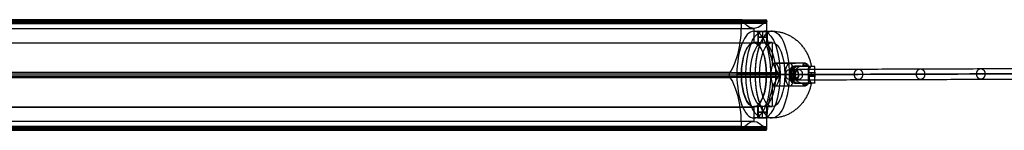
# Model space of a CAD drawing. Header units: millimetres. Extents: x 3530 to 5600, y 192 to 221.
# Tile 6 of 8: x 5087 to 5348, y 192 to 221. Entities that reach past the tile are written whole.
import ezdxf

# ---------------------------------------------------------------- set-up
doc = ezdxf.new("R2010")
doc.units = ezdxf.units.MM
for name, color, linetype in [('CABLE', 7, 'Continuous'), ('LUZ', 7, 'Continuous'), ('METAL NEGRO', 7, 'Continuous')]:
    doc.layers.add(name, color=color, linetype=linetype)

msp = doc.modelspace()

# ---------------------------------------------------------------- linework, layer by layer
at = {"layer": 'CABLE'}
for p, q in [((5293.48, 206.94, 252.75), (5291.29, 206.94, 254.5)), ((5292.38, 205.54, 253.62), (5292.38, 208.34, 253.62))]:
    msp.add_line(p, q, dxfattribs=at)
at = {"layer": 'CABLE', "extrusion": (0.623585, 0.002143, 0.781752)}
msp.add_arc((188.75, -3979.71, 3498.97), 1.4, 269.846, 89.846, dxfattribs=at)
at = {"layer": 'CABLE', "extrusion": (-0.623585, -0.002143, -0.781752)}
msp.add_arc((-188.75, -3979.71, -3498.97), 1.4, 270.154, 90.154, dxfattribs=at)
at = {"layer": 'CABLE'}
for points, knots in [([(5292.38, 208.34, 253.62), (5298.04, 208.36, 260.72), (5309.2, 208.4, 274.75), (5325.66, 208.45, 295.58), (5341.62, 208.51, 315.93), (5357.09, 208.56, 335.8), (5372.07, 208.61, 355.19), (5386.55, 208.66, 374.08), (5400.54, 208.71, 392.5), (5414.04, 208.75, 410.43), (5427.04, 208.79, 427.88), (5439.55, 208.84, 444.85), (5451.57, 208.88, 461.33), (5463.09, 208.91, 477.33), (5474.12, 208.95, 492.85), (5484.66, 208.98, 507.88), (5493.09, 209.01, 520.1), (5499.6, 209.03, 529.65), (5504.29, 209.05, 536.6), (5508.9, 209.06, 543.48), (5513.35, 209.08, 550.18), (5517.7, 209.09, 556.82), (5521.91, 209.1, 563.28), (5526.02, 209.11, 569.68), (5529.97, 209.13, 575.9), (5533.84, 209.14, 582.05), (5537.55, 209.15, 588.03), (5541.16, 209.16, 593.94), (5544.63, 209.17, 599.68), (5547.99, 209.18, 605.35), (5551.21, 209.19, 610.85), (5554.33, 209.2, 616.28), (5556.83, 209.21, 620.7), (5558.79, 209.21, 624.21), (5560.2, 209.22, 626.77), (5561.59, 209.22, 629.31), (5562.94, 209.22, 631.81), (5564.26, 209.23, 634.29), (5565.97, 209.23, 637.52), (5567.63, 209.24, 640.72), (5569.24, 209.24, 643.88), (5570.41, 209.24, 646.2), (5571.55, 209.25, 648.5), (5572.65, 209.25, 650.76), (5573.73, 209.25, 653), (5574.77, 209.26, 655.19), (5575.79, 209.26, 657.37), (5576.77, 209.26, 659.51), (5577.72, 209.26, 661.62), (5578.64, 209.26, 663.71), (5579.53, 209.27, 665.76), (5580.39, 209.27, 667.79), (5581.22, 209.27, 669.78), (5582.02, 209.27, 671.74), (5582.79, 209.27, 673.67), (5583.52, 209.28, 675.57), (5584.23, 209.28, 677.44), (5584.9, 209.28, 679.28), (5585.55, 209.28, 681.09), (5586.16, 209.28, 682.87), (5586.74, 209.28, 684.62), (5587.29, 209.28, 686.34), (5587.81, 209.28, 688.03), (5588.3, 209.28, 689.69), (5588.76, 209.28, 691.31), (5589.19, 209.28, 692.91), (5589.58, 209.28, 694.48), (5589.83, 209.28, 695.52), (5589.95, 209.28, 696.03)], [0, 0, 0, 0, 27.235592, 53.785722, 79.650681, 104.830781, 129.326365, 153.137801, 176.265493, 198.709879, 220.47144, 241.550705, 261.948254, 281.664727, 300.700834, 319.057364, 336.735196, 345.235256, 353.735315, 361.897072, 370.058829, 377.882909, 385.706989, 393.194102, 400.681215, 407.832173, 414.983131, 421.798864, 428.614597, 435.096181, 441.577765, 447.726451, 453.875137, 456.825092, 459.775046, 462.642346, 465.509645, 468.294514, 471.079383, 476.484752, 479.105521, 481.72629, 484.265439, 486.804588, 489.26244, 491.720293, 494.097206, 496.47412, 498.770491, 501.066862, 503.303096, 505.499395, 507.655884, 509.772694, 511.849967, 513.88785, 515.8865, 517.846082, 519.766774, 521.648761, 523.492244, 525.297433, 527.064555, 528.793849, 530.485572, 532.139999, 533.757421, 535.338075, 535.338075, 535.338075, 535.338075]), ([(5291.29, 206.94, 254.5), (5296.95, 206.96, 261.59), (5308.1, 207, 275.62), (5324.56, 207.05, 296.45), (5340.52, 207.11, 316.8), (5355.99, 207.16, 336.66), (5370.96, 207.21, 356.04), (5385.44, 207.26, 374.94), (5399.43, 207.31, 393.35), (5412.92, 207.35, 411.28), (5425.92, 207.39, 428.72), (5438.43, 207.44, 445.68), (5450.44, 207.48, 462.16), (5461.95, 207.51, 478.15), (5472.98, 207.55, 493.66), (5483.51, 207.58, 508.68), (5491.94, 207.61, 520.89), (5498.44, 207.63, 530.44), (5503.13, 207.65, 537.39), (5507.73, 207.66, 544.25), (5512.18, 207.68, 550.96), (5516.53, 207.69, 557.59), (5520.73, 207.7, 564.05), (5524.84, 207.71, 570.43), (5528.79, 207.73, 576.65), (5532.65, 207.74, 582.8), (5536.36, 207.75, 588.77), (5539.97, 207.76, 594.67), (5543.43, 207.77, 600.4), (5546.79, 207.78, 606.06), (5550, 207.79, 611.55), (5553.12, 207.8, 616.97), (5555.61, 207.81, 621.39), (5557.56, 207.81, 624.89), (5558.97, 207.82, 627.44), (5560.36, 207.82, 629.98), (5561.7, 207.82, 632.47), (5563.03, 207.83, 634.95), (5564.73, 207.83, 638.17), (5566.39, 207.84, 641.36), (5567.99, 207.84, 644.52), (5569.15, 207.84, 646.83), (5570.29, 207.85, 649.12), (5571.39, 207.85, 651.37), (5572.47, 207.85, 653.6), (5573.5, 207.85, 655.79), (5574.52, 207.86, 657.96), (5575.49, 207.86, 660.09), (5576.44, 207.86, 662.2), (5577.36, 207.86, 664.27), (5578.25, 207.87, 666.32), (5579.1, 207.87, 668.33), (5579.93, 207.87, 670.31), (5580.72, 207.87, 672.26), (5581.48, 207.87, 674.18), (5582.22, 207.87, 676.07), (5582.92, 207.88, 677.93), (5583.59, 207.88, 679.76), (5584.23, 207.88, 681.55), (5584.83, 207.88, 683.32), (5585.41, 207.88, 685.05), (5585.96, 207.88, 686.76), (5586.47, 207.88, 688.43), (5586.96, 207.88, 690.07), (5587.41, 207.88, 691.68), (5587.83, 207.88, 693.27), (5588.21, 207.88, 694.76), (5588.44, 207.88, 695.74), (5588.55, 207.88, 696.19)], [0, 0, 0, 0, 27.203937, 53.723208, 79.558104, 104.708938, 129.176051, 152.959812, 176.060622, 198.478922, 220.21519, 241.269955, 261.643796, 281.337353, 300.351335, 318.686529, 336.343814, 344.833994, 353.324175, 361.476445, 369.628716, 377.443702, 385.258688, 392.737099, 400.215511, 407.358157, 414.500803, 421.308615, 428.116426, 434.590476, 441.064527, 447.206066, 453.347606, 456.294132, 459.240658, 462.104624, 464.968591, 467.750223, 470.531855, 475.930942, 478.548665, 481.166388, 483.702586, 486.238783, 488.693779, 491.148774, 493.522926, 495.897077, 498.190779, 500.484481, 502.718115, 504.911861, 507.065844, 509.180194, 511.255053, 513.290567, 515.286894, 517.244199, 519.162657, 521.042458, 522.883798, 524.686889, 526.451957, 528.179241, 529.868998, 531.521502, 533.137044, 534.555672, 534.555672, 534.555672, 534.555672]), ([(5292.38, 205.54, 253.62), (5298.05, 205.56, 260.72), (5309.2, 205.6, 274.75), (5325.66, 205.65, 295.59), (5341.63, 205.71, 315.94), (5357.1, 205.76, 335.81), (5372.08, 205.81, 355.19), (5386.56, 205.86, 374.09), (5400.55, 205.91, 392.51), (5414.04, 205.95, 410.44), (5427.05, 205.99, 427.89), (5439.56, 206.04, 444.86), (5451.57, 206.08, 461.34), (5463.1, 206.11, 477.34), (5474.12, 206.15, 492.85), (5484.66, 206.18, 507.89), (5493.09, 206.21, 520.1), (5499.6, 206.23, 529.66), (5504.3, 206.25, 536.61), (5508.9, 206.26, 543.48), (5513.35, 206.28, 550.19), (5517.71, 206.29, 556.82), (5521.91, 206.3, 563.29), (5526.02, 206.31, 569.68), (5529.98, 206.33, 575.9), (5533.84, 206.34, 582.06), (5537.55, 206.35, 588.04), (5541.16, 206.36, 593.95), (5544.63, 206.37, 599.69), (5548, 206.38, 605.35), (5551.21, 206.39, 610.85), (5554.34, 206.4, 616.28), (5556.84, 206.41, 620.7), (5558.79, 206.41, 624.21), (5560.2, 206.42, 626.77), (5561.59, 206.42, 629.31), (5562.94, 206.42, 631.81), (5564.26, 206.43, 634.29), (5565.97, 206.43, 637.53), (5567.63, 206.44, 640.72), (5569.24, 206.44, 643.89), (5570.41, 206.44, 646.2), (5571.55, 206.45, 648.5), (5572.65, 206.45, 650.76), (5573.73, 206.45, 653), (5574.77, 206.46, 655.19), (5575.79, 206.46, 657.37), (5576.77, 206.46, 659.51), (5577.72, 206.46, 661.63), (5578.64, 206.46, 663.71), (5579.54, 206.47, 665.77), (5580.4, 206.47, 667.79), (5581.22, 206.47, 669.78), (5582.02, 206.47, 671.74), (5582.79, 206.47, 673.67), (5583.52, 206.48, 675.57), (5584.23, 206.48, 677.44), (5584.9, 206.48, 679.28), (5585.55, 206.48, 681.09), (5586.16, 206.48, 682.87), (5586.74, 206.48, 684.62), (5587.29, 206.48, 686.34), (5587.81, 206.48, 688.03), (5588.3, 206.48, 689.69), (5588.76, 206.48, 691.31), (5589.19, 206.48, 692.91), (5589.58, 206.48, 694.48), (5589.83, 206.48, 695.52), (5589.95, 206.48, 696.03), (5589.95, 206.48, 696.03), (5589.95, 206.48, 696.03), (5589.95, 206.48, 696.03)], [0, 0, 0, 0, 27.235592, 53.785722, 79.650681, 104.830781, 129.326365, 153.137801, 176.265493, 198.709879, 220.47144, 241.550705, 261.948254, 281.664727, 300.700834, 319.057364, 336.735196, 345.235256, 353.735315, 361.897072, 370.058829, 377.882909, 385.706989, 393.194102, 400.681215, 407.832173, 414.983131, 421.798864, 428.614597, 435.096181, 441.577765, 447.726451, 453.875137, 456.825092, 459.775046, 462.642346, 465.509645, 468.294514, 471.079383, 476.484752, 479.105521, 481.72629, 484.265439, 486.804588, 489.26244, 491.720293, 494.097206, 496.47412, 498.770491, 501.066862, 503.303096, 505.499395, 507.655884, 509.772694, 511.849967, 513.88785, 515.8865, 517.846082, 519.766774, 521.648761, 523.492244, 525.297433, 527.064555, 528.793849, 530.485572, 532.139999, 533.757421, 535.338153, 535.338153, 535.338153, 535.33823, 535.33823, 535.33823, 535.33823]), ([(5591.35, 207.88, 695.87), (5591.34, 207.88, 695.82), (5591.32, 207.88, 695.77), (5591.31, 207.88, 695.72), (5591.19, 207.88, 695.2), (5590.94, 207.88, 694.15), (5590.54, 207.88, 692.56), (5590.11, 207.88, 690.94), (5589.65, 207.88, 689.3), (5589.15, 207.88, 687.62), (5588.63, 207.88, 685.92), (5588.07, 207.88, 684.18), (5587.49, 207.88, 682.42), (5586.87, 207.88, 680.63), (5586.22, 207.88, 678.8), (5585.54, 207.88, 676.95), (5584.83, 207.88, 675.07), (5584.09, 207.87, 673.16), (5583.32, 207.87, 671.22), (5582.52, 207.87, 669.25), (5581.68, 207.87, 667.24), (5580.82, 207.87, 665.21), (5579.93, 207.87, 663.15), (5579, 207.86, 661.05), (5578.04, 207.86, 658.93), (5577.06, 207.86, 656.78), (5576.04, 207.86, 654.6), (5574.99, 207.85, 652.39), (5573.91, 207.85, 650.15), (5572.8, 207.85, 647.88), (5571.66, 207.84, 645.58), (5570.49, 207.84, 643.25), (5568.88, 207.84, 640.08), (5567.21, 207.83, 636.88), (5565.5, 207.83, 633.63), (5564.17, 207.82, 631.15), (5562.82, 207.82, 628.64), (5561.43, 207.82, 626.1), (5560.01, 207.81, 623.53), (5558.06, 207.81, 620.02), (5555.55, 207.8, 615.58), (5552.42, 207.79, 610.15), (5549.2, 207.78, 604.64), (5545.83, 207.77, 598.97), (5542.36, 207.76, 593.22), (5538.74, 207.75, 587.3), (5535.03, 207.74, 581.31), (5531.16, 207.73, 575.15), (5527.2, 207.72, 568.92), (5523.08, 207.7, 562.53), (5518.88, 207.69, 556.05), (5514.52, 207.68, 549.42), (5510.06, 207.66, 542.7), (5505.46, 207.65, 535.82), (5500.76, 207.63, 528.87), (5494.24, 207.61, 519.31), (5485.81, 207.58, 507.09), (5475.27, 207.55, 492.05), (5464.23, 207.51, 476.52), (5452.7, 207.48, 460.51), (5440.68, 207.44, 444.03), (5428.17, 207.39, 427.05), (5415.16, 207.35, 409.6), (5401.66, 207.31, 391.66), (5387.67, 207.26, 373.24), (5373.18, 207.21, 354.33), (5358.2, 207.16, 334.95), (5342.73, 207.11, 315.07), (5326.76, 207.05, 294.72), (5310.3, 207, 273.88), (5299.14, 206.96, 259.85), (5293.48, 206.94, 252.75)], [0, 0, 0, 0, 0.158855, 0.158855, 0.158855, 1.741443, 3.360764, 5.017132, 6.710842, 8.442166, 10.211362, 12.018671, 13.864317, 15.748514, 17.67146, 19.633343, 21.634339, 23.674614, 25.754326, 27.873621, 30.032642, 32.231519, 34.470378, 36.769445, 39.068511, 41.448215, 43.82792, 46.288657, 48.749395, 51.291525, 53.833654, 56.4575, 59.081345, 64.49306, 67.281198, 70.069337, 72.940002, 75.810667, 78.764085, 81.717502, 87.873406, 94.02931, 100.518503, 107.007696, 113.83143, 120.655165, 127.814517, 134.97387, 142.469772, 149.965675, 157.79894, 165.632205, 173.803543, 181.974881, 190.484919, 198.994957, 216.693541, 235.07162, 254.130074, 273.869693, 294.291187, 315.395197, 337.182305, 359.653039, 382.807881, 406.64727, 431.171609, 456.38127, 482.276592, 508.857889, 536.125454, 536.125454, 536.125454, 536.125454])]:
    msp.add_open_spline(points, degree=3, knots=knots, dxfattribs=at)
for points, knots in [([(5308.24, 207, 275.81), (5308.23, 208.4, 275.81), (5309.33, 208.4, 274.94), (5310.43, 208.4, 274.07), (5310.43, 207, 274.07)], [4.39823, 4.39823, 4.39823, 6.597345, 6.597345, 8.796459, 8.796459, 8.796459]), ([(5310.43, 207, 274.07), (5310.43, 205.6, 274.07), (5309.33, 205.6, 274.94), (5308.24, 205.6, 275.81), (5308.24, 207, 275.81)], [0, 0, 0, 2.199115, 2.199115, 4.39823, 4.39823, 4.39823]), ([(5324.69, 207.05, 296.64), (5324.69, 208.45, 296.64), (5325.79, 208.45, 295.77), (5326.89, 208.45, 294.91), (5326.89, 207.05, 294.91)], [4.39823, 4.39823, 4.39823, 6.597345, 6.597345, 8.796459, 8.796459, 8.796459]), ([(5326.89, 207.05, 294.91), (5326.89, 205.65, 294.91), (5325.79, 205.65, 295.78), (5324.69, 205.65, 296.64), (5324.69, 207.05, 296.64)], [0, 0, 0, 2.199115, 2.199115, 4.39823, 4.39823, 4.39823]), ([(5340.65, 207.11, 316.99), (5340.65, 208.51, 316.98), (5341.75, 208.51, 316.12), (5342.85, 208.51, 315.26), (5342.86, 207.11, 315.26)], [4.39823, 4.39823, 4.39823, 6.597345, 6.597345, 8.796459, 8.796459, 8.796459]), ([(5342.86, 207.11, 315.26), (5342.86, 205.71, 315.27), (5341.76, 205.71, 316.13), (5340.65, 205.71, 316.99), (5340.65, 207.11, 316.99)], [0, 0, 0, 2.199115, 2.199115, 4.39823, 4.39823, 4.39823])]:
    msp.add_rational_spline(points, [1, 0.707106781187, 1, 0.707106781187, 1], degree=2, knots=knots, dxfattribs=at)
at = {"layer": 'LUZ'}
for p, q in [((4726.45, 220.73, 21.31), (5278.22, 220.73, 257.01)), ((5285.02, 220.73, 241.08), (4733.25, 220.73, 5.38)), ((5285.02, 220.5, 241.08), (4733.25, 220.5, 5.38)), ((5002.64, 220.97, 139.29), (5278.22, 220.97, 257.01)), ((5281.62, 219.16, 249.04), (5281.62, 215.34, 249.04)), ((4729.85, 215.34, 13.35), (5281.62, 215.34, 249.04)), ((4723.24, 206.84, 28.81), (5275.01, 206.84, 264.51)), ((4726.51, 206.84, 21.16), (5278.28, 206.84, 256.86)), ((4733.19, 206.84, 5.53), (5284.96, 206.84, 241.22)), ((4736.46, 206.84, -2.12), (5288.23, 206.84, 233.57)), ((5278.28, 206.8, 256.86), (5275.01, 206.8, 264.51)), ((5288.23, 206.8, 233.57), (5284.96, 206.8, 241.22)), ((4729.85, 198.34, 13.35), (5281.62, 198.34, 249.04)), ((5281.62, 198.34, 249.04), (5281.62, 194.52, 249.04)), ((5281.62, 194.52, 249.04), (4729.85, 194.52, 13.35)), ((4726.45, 192.94, 21.31), (5278.22, 192.94, 257.01)), ((4726.64, 192.2, 20.85), (5278.41, 192.2, 256.55)), ((4733.06, 192.2, 5.84), (5284.82, 192.2, 241.54)), ((5285.02, 192.94, 241.08), (4733.25, 192.94, 5.38))]:
    msp.add_line(p, q, dxfattribs=at)
at = {"layer": 'LUZ', "extrusion": (-0.919613, 4.48142e-13, -0.392825)}
msp.add_arc((-220.5, -1822.07, -4954.88), 15, 270, 330, dxfattribs=at)
at = {"layer": 'LUZ', "extrusion": (0.919613, -1.3853e-11, 0.392825)}
msp.add_arc((220.97, -1837.57, 4954.88), 0.5, 0, 90, dxfattribs=at)
at = {"layer": 'LUZ', "extrusion": (-0.919613, -4.37203e-12, -0.392825)}
msp.add_arc((-220.97, -1837.57, -4954.88), 0.5, 180, 210, dxfattribs=at)
at = {"layer": 'LUZ', "extrusion": (-0.919613, 4.60187e-14, -0.392825)}
msp.add_arc((-234.16, -1845.73, -4954.88), 15, 0, 30, dxfattribs=at)
at = {"layer": 'LUZ', "extrusion": (-0.919613, -2.47232e-12, -0.392825)}
msp.add_arc((-234.16, -1845.73, -4954.88), 15, 330, 0, dxfattribs=at)
at = {"layer": 'LUZ', "extrusion": (0.919613, -2.26927e-10, 0.392825)}
msp.add_arc((220.97, -1853.89, 4954.88), 0.5, 0, 30, dxfattribs=at)
at = {"layer": 'LUZ', "extrusion": (-0.919613, -1.19201e-11, -0.392825)}
msp.add_arc((-220.97, -1853.89, -4954.88), 0.5, 180, 270, dxfattribs=at)
at = {"layer": 'LUZ', "extrusion": (-0.919613, 7.44959e-13, -0.392825)}
msp.add_arc((-220.5, -1869.39, -4954.88), 15, 30, 90, dxfattribs=at)
at = {"layer": 'LUZ', "extrusion": (-0.919613, 0, -0.392825)}
for start, end in [(0, 180), (180, 0)]:
    msp.add_arc((-206.84, -1845.73, -4954.88), 8.5, start, end, dxfattribs=at)
at = {"layer": 'LUZ', "extrusion": (0.919613, -2.46192e-13, 0.392825)}
msp.add_arc((206.84, -1829.41, 4954.88), 0.5, 30, 150, dxfattribs=at)
at = {"layer": 'LUZ', "extrusion": (0.919613, -2.33841e-13, 0.392825)}
msp.add_arc((206.84, -1862.05, 4954.88), 0.5, 210, 330, dxfattribs=at)
at = {"layer": 'LUZ', "extrusion": (-0.919613, 8.27347e-14, -0.392825)}
msp.add_arc((-193.18, -1822.07, -4954.88), 15, 210, 270, dxfattribs=at)
at = {"layer": 'LUZ', "extrusion": (-0.919613, -6.24306e-13, -0.392825)}
msp.add_arc((-193.18, -1869.39, -4954.88), 15, 90, 150, dxfattribs=at)
at = {"layer": 'LUZ', "extrusion": (-0.919613, 1.14875e-12, -0.392825)}
msp.add_arc((-179.52, -1845.73, -4954.88), 15, 150, 210, dxfattribs=at)
at = {"layer": 'LUZ', "extrusion": (0.919613, 8.04259e-12, 0.392825)}
msp.add_arc((192.7, -1837.57, 4954.88), 0.5, 90, 210, dxfattribs=at)
at = {"layer": 'LUZ', "extrusion": (0.919613, -6.6758e-12, 0.392825)}
msp.add_arc((192.7, -1853.89, 4954.88), 0.5, 150, 270, dxfattribs=at)
at = {"layer": 'LUZ'}
for points in [[(5278.22, 220.97, 257.01), (4726.45, 220.97, 21.31)], [(4726.45, 220.5, 21.31), (5278.22, 220.5, 257.01)], [(4726.64, 221.47, 20.85), (5278.41, 221.47, 256.55)], [(5278.51, 221.4, 256.32), (4726.74, 221.4, 20.62)], [(5278.67, 221.17, 255.94), (4726.9, 221.17, 20.24)], [(4732.8, 221.17, 6.45), (5284.56, 221.17, 242.14)], [(4732.96, 221.4, 6.07), (5284.73, 221.4, 241.77)], [(4733.06, 221.47, 5.84), (5284.82, 221.47, 241.54)], [(5285.02, 220.97, 241.08), (4733.25, 220.97, 5.38)], [(5285.02, 220.5, 241.08), (4733.25, 220.5, 5.38)], [(5278.22, 220.97, 257.01), (5278.22, 220.5, 257.01)], [(5278.67, 221.17, 255.94), (5278.51, 221.4, 256.32)], [(5284.73, 221.4, 241.77), (5284.56, 221.17, 242.14)], [(5285.02, 220.5, 241.08), (5285.02, 220.97, 241.08)], [(4729.85, 219.16, 13.35), (5281.62, 219.16, 249.04)], [(4729.85, 215.34, 13.35), (5281.62, 215.34, 249.04)], [(5275.11, 207.27, 264.28), (4723.34, 207.27, 28.58)], [(4723.34, 206.4, 28.58), (5275.11, 206.4, 264.28)], [(5275.27, 207.51, 263.9), (4723.5, 207.51, 28.21)], [(4736.2, 207.51, -1.52), (5287.97, 207.51, 234.18)], [(5288.13, 207.27, 233.8), (4736.36, 207.27, -1.89)], [(4736.36, 206.4, -1.89), (5288.13, 206.4, 233.8)], [(5275.27, 207.51, 263.9), (5275.11, 207.27, 264.28)], [(5275.11, 206.4, 264.28), (5275.27, 206.17, 263.9)], [(5288.13, 207.27, 233.8), (5287.97, 207.51, 234.18)], [(5287.97, 206.17, 234.18), (5288.13, 206.4, 233.8)], [(4723.5, 206.17, 28.21), (5275.27, 206.17, 263.9)], [(5287.97, 206.17, 234.18), (4736.2, 206.17, -1.52)], [(5281.62, 198.34, 249.04), (4729.85, 198.34, 13.35)], [(5278.22, 193.18, 257.01), (4726.45, 193.18, 21.31)], [(4733.25, 193.18, 5.38), (5285.02, 193.18, 241.08)], [(5278.22, 193.18, 257.01), (5278.22, 192.7, 257.01)], [(5285.02, 192.7, 241.08), (5285.02, 193.18, 241.08)], [(5278.22, 192.7, 257.01), (4726.45, 192.7, 21.31)], [(4726.74, 192.27, 20.62), (5278.51, 192.27, 256.32)], [(4726.9, 192.51, 20.24), (5278.67, 192.51, 255.94)], [(5284.56, 192.51, 242.14), (4732.8, 192.51, 6.45)], [(5284.73, 192.27, 241.77), (4732.96, 192.27, 6.07)], [(5285.02, 192.7, 241.08), (4733.25, 192.7, 5.38)], [(5278.51, 192.27, 256.32), (5278.67, 192.51, 255.94)], [(5284.56, 192.51, 242.14), (5284.73, 192.27, 241.77)]]:
    msp.add_open_spline(points, degree=1, dxfattribs=at)
at = {"layer": 'METAL NEGRO'}
for p, q in [((5281.62, 218.44, 249.04), (5281.62, 215.44, 249.04)), ((5282.67, 218.43, 250.02), (5282.67, 215.42, 250.02)), ((5283.92, 218.38, 251.27), (5283.92, 215.36, 251.27)), ((5283.92, 218.38, 248.77), (5283.92, 215.36, 248.77)), ((5285.17, 218.43, 250.02), (5285.17, 215.42, 250.02)), ((5282.77, 215.44, 249.53), (5281.62, 215.44, 249.04)), ((5286.05, 215.44, 250.93), (5285.07, 215.44, 250.51)), ((5286.45, 215.44, 251.1), (5286.45, 209.17, 251.1)), ((5287.23, 209.94, 249.26), (5292.6, 209.94, 251.56)), ((5291.52, 208.82, 254.51), (5291.52, 205.05, 254.51)), ((5294.12, 209.19, 259.36), (5292.38, 209.19, 253.62)), ((5292.85, 209.19, 255.15), (5296.97, 209.19, 255.15)), ((5294.61, 209.41, 254.26), (5295.95, 209.41, 251.14)), ((5295.09, 209.19, 258.35), (5295.09, 209.19, 253.14)), ((5295.34, 209.93, 252.56), (5295.34, 209.19, 252.56)), ((5281.93, 206.94, 261.68), (5277.1, 206.94, 259.62)), ((5277.1, 206.94, 259.62), (5278.28, 206.94, 256.86)), ((5283.11, 206.94, 258.92), (5278.28, 206.94, 256.86)), ((5283.11, 206.94, 258.92), (5286.05, 206.94, 252.02)), ((5284.96, 206.94, 241.22), (5286.14, 206.94, 238.47)), ((5289.79, 206.94, 243.29), (5284.96, 206.94, 241.22)), ((5286.05, 206.94, 252.02), (5291.57, 206.94, 254.38)), ((5290.96, 206.94, 240.53), (5286.14, 206.94, 238.47)), ((5288.41, 206.94, 246.51), (5290.02, 206.94, 247.19)), ((5288.41, 206.94, 246.51), (5289.79, 206.94, 243.29)), ((5292.52, 206.94, 241.34), (5290.02, 206.94, 247.19)), ((5291.08, 206.94, 255.53), (5292.67, 206.94, 260.77)), ((5291.57, 206.94, 254.38), (5291.08, 206.94, 255.53)), ((5291.88, 207.39, 258.15), (5291.88, 206.49, 258.15)), ((5294.55, 206.94, 242.95), (5292.32, 206.94, 248.18)), ((5292.32, 206.94, 248.18), (5296.05, 206.94, 249.77)), ((5297.73, 206.49, 248.92), (5296.01, 206.49, 249.79)), ((5296.05, 206.94, 249.77), (5297.74, 206.94, 248.91)), ((5296.87, 206.49, 249.35), (5296.87, 207.39, 249.35)), ((5286.45, 204.7, 251.1), (5286.45, 198.44, 251.1)), ((5287.23, 203.94, 249.26), (5292.6, 203.94, 251.56)), ((5292.85, 204.69, 255.15), (5296.97, 204.69, 255.15)), ((5294.61, 204.46, 254.26), (5295.95, 204.46, 251.14)), ((5295.09, 204.69, 253.14), (5295.09, 204.69, 258.35)), ((5295.34, 204.69, 252.56), (5295.34, 203.94, 252.56)), ((5281.62, 198.44, 249.04), (5281.62, 195.44, 249.04)), ((5282.77, 198.44, 249.53), (5281.62, 198.44, 249.04)), ((5282.67, 195.45, 250.02), (5282.67, 198.45, 250.02)), ((5283.92, 195.5, 251.27), (5283.92, 198.52, 251.27)), ((5283.92, 195.5, 248.77), (5283.92, 198.52, 248.77)), ((5286.05, 198.44, 250.93), (5285.07, 198.44, 250.51)), ((5285.17, 195.45, 250.02), (5285.17, 198.45, 250.02))]:
    msp.add_line(p, q, dxfattribs=at)
at = {"layer": 'METAL NEGRO', "extrusion": (0.919613, 0, 0.392825)}
for centre, radius, start, end in [((206.94, -1845.73, 4954.88), 11.5, 0, 180), ((206.94, -1845.73, 4954.88), 11.5, 180, 0), ((206.94, -1845.73, 4954.88), 8.5, 0, 180), ((206.94, -1845.73, 4954.88), 8.5, 180, 0), ((206.94, -1847.73, 4960.13), 3, 0, 180), ((206.94, -1847.73, 4960.13), 3, 180, 0), ((206.94, -1847.73, 4964.32), 3, 360, 180)]:
    msp.add_arc(centre, radius, start, end, dxfattribs=at)
at = {"layer": 'METAL NEGRO', "extrusion": (-0.919613, 0, -0.392825)}
for centre, radius, start, end in [((-206.94, -1845.73, -4957.5), 11.5, 6.2083, 173.7914), ((-206.94, -1845.73, -4957.5), 11.5, 186.2088, 353.7912), ((-206.94, -1845.73, -4960.13), 8.5, 0, 180), ((-206.94, -1845.73, -4957.5), 8.5, 188.4136, 351.5868), ((-206.94, -1845.73, -4960.13), 8.5, 180, 0)]:
    msp.add_arc(centre, radius, start, end, dxfattribs=at)
at = {"layer": 'METAL NEGRO', "extrusion": (0.919613, 9.8779e-15, 0.392825)}
msp.add_arc((206.94, -1845.73, 4960.13), 11.5, 360, 90, dxfattribs=at)
at = {"layer": 'METAL NEGRO', "extrusion": (0, -1, 0)}
for centre, radius, start, end in [((5283.92, 250.02, -216.89), 1.25, 23.1304, 203.1304), ((5283.92, 250.02, -216.89), 1.25, 203.1304, 23.1304), ((5286.45, 251.1, -206.94), 11.5, 57.2332, 113.1304), ((5286.45, 251.1, -206.94), 11.5, 293.1304, 301.8833), ((5286.45, 251.1, -206.94), 11.5, 314.8192, 349.0276), ((5286.45, 251.1, -204.69), 11.28, 359.1652, 47.0956)]:
    msp.add_arc(centre, radius, start, end, dxfattribs=at)
at = {"layer": 'METAL NEGRO', "extrusion": (-0.919613, 3.28292e-26, -0.392825)}
msp.add_arc((-206.94, -1845.73, -4960.13), 11.5, 180, 270, dxfattribs=at)
at = {"layer": 'METAL NEGRO', "extrusion": (-0.919613, 5.68434e-14, -0.392825)}
msp.add_arc((-206.94, -1845.73, -4957.5), 8.5, 8.4139, 171.5861, dxfattribs=at)
at = {"layer": 'METAL NEGRO', "extrusion": (0.919613, -5.68434e-14, 0.392825)}
for start, end in [(272.0231, 360), (180, 267.9667)]:
    msp.add_arc((206.94, -1847.73, 4964.37), 3, start, end, dxfattribs=at)
at = {"layer": 'METAL NEGRO', "extrusion": (-0.919613, 1.45772e-13, -0.392825)}
msp.add_arc((-206.94, -1847.73, -4966.13), 3, 42.5155, 137.4845, dxfattribs=at)
at = {"layer": 'METAL NEGRO', "extrusion": (-0.290194, -5.68434e-14, -0.956968)}
msp.add_arc((-207.39, -4991.04, -1781.94), 1.8, 90, 180, dxfattribs=at)
at = {"layer": 'METAL NEGRO', "extrusion": (0, 1, 0)}
for centre, radius, start, end in [((-5286.45, 251.1, 209.19), 11.28, 132.9044, 180.8348), ((-5283.92, 250.02, 196.98), 1.25, 336.8696, 156.8696), ((-5283.92, 250.02, 196.98), 1.25, 156.8696, 336.8696)]:
    msp.add_arc(centre, radius, start, end, dxfattribs=at)
at = {"layer": 'METAL NEGRO', "extrusion": (-0.919613, -5.28417e-12, -0.392825)}
msp.add_arc((-206.94, -1847.73, -4968.88), 3, 138.5904, 180, dxfattribs=at)
at = {"layer": 'METAL NEGRO', "extrusion": (-0.919613, 1.35454e-11, -0.392825)}
msp.add_arc((-206.94, -1847.73, -4968.88), 3, 180, 229.5407, dxfattribs=at)
at = {"layer": 'METAL NEGRO', "extrusion": (0.892038, 0, -0.451961)}
msp.add_arc((207.39, 2618.21, 4611.6), 1.8, 270, 0, dxfattribs=at)
at = {"layer": 'METAL NEGRO', "extrusion": (0.919613, -3.67978e-14, 0.392825)}
msp.add_arc((206.94, -1845.73, 4960.13), 11.5, 90, 180, dxfattribs=at)
at = {"layer": 'METAL NEGRO', "extrusion": (-0.919613, -8.95869e-14, -0.392825)}
msp.add_arc((-206.94, -1845.73, -4960.13), 11.5, 270, 0, dxfattribs=at)
at = {"layer": 'METAL NEGRO', "extrusion": (-0.392825, 0, 0.919613)}
for centre, start, end in [((-206.94, 4963.13, -1853.77), 180, 0), ((-206.94, 4963.13, -1853.7), 0, 180)]:
    msp.add_arc(centre, 1.25, start, end, dxfattribs=at)
at = {"layer": 'METAL NEGRO', "extrusion": (0.290194, -1.13687e-13, 0.956968)}
msp.add_arc((206.49, -4991.04, 1781.94), 1.8, 90, 180, dxfattribs=at)
at = {"layer": 'METAL NEGRO', "extrusion": (-0.956968, -1.03624e-11, 0.290194)}
msp.add_arc((-206.94, 1774.39, -4989.24), 11.06, 90, 92.3318, dxfattribs=at)
at = {"layer": 'METAL NEGRO', "extrusion": (-0.956968, -2.34632e-12, 0.290194)}
msp.add_arc((-206.94, 1774.39, -4989.24), 11.06, 87.6682, 90, dxfattribs=at)
at = {"layer": 'METAL NEGRO', "extrusion": (-0.892038, 2.27374e-13, 0.451961)}
msp.add_arc((-206.49, 2618.21, -4611.6), 1.8, 270, 0, dxfattribs=at)
at = {"layer": 'METAL NEGRO', "extrusion": (-0.451961, -2.8831e-11, -0.892038)}
msp.add_arc((-206.94, -4602.22, -2616.41), 11.06, 267.6682, 270, dxfattribs=at)
at = {"layer": 'METAL NEGRO', "extrusion": (-0.451961, 3.06358e-11, -0.892038)}
msp.add_arc((-206.94, -4602.22, -2616.41), 11.06, 270, 272.3318, dxfattribs=at)
at = {"layer": 'METAL NEGRO', "extrusion": (-0.919613, 9.1194e-12, -0.392825)}
msp.add_arc((-206.94, -1847.73, -4968.88), 3, 360, 41.4096, dxfattribs=at)
at = {"layer": 'METAL NEGRO', "extrusion": (-0.919613, 2.37512e-12, -0.392825)}
msp.add_arc((-206.94, -1847.73, -4968.88), 3, 310.4593, 360, dxfattribs=at)
at = {"layer": 'METAL NEGRO'}
for points, degree in [([(5281.62, 218.44, 249.04), (5282.77, 218.44, 249.53)], 1), ([(5282.77, 218.44, 249.53), (5282.77, 215.44, 249.53)], 1), ([(5285.07, 215.44, 250.51), (5285.07, 218.44, 250.51)], 1), ([(5285.07, 218.44, 250.51), (5286.45, 218.44, 251.1)], 1), ([(5282.77, 215.44, 249.53), (5281.62, 215.44, 249.04)], 1), ([(5286.45, 215.44, 251.1), (5285.07, 215.44, 250.51)], 1), ([(5295.28, 209.94, 252.7), (5287.23, 209.94, 249.26)], 1), ([(5291.95, 209.15, 253.49), (5292.1, 209.18, 253.52), (5292.24, 209.19, 253.56), (5292.38, 209.19, 253.62)], 3), ([(5292.38, 209.19, 253.62), (5294.5, 209.19, 254.53)], 1), ([(5294.12, 209.19, 259.36), (5292.38, 209.19, 253.62)], 1), ([(5295.56, 209.19, 252.03), (5294.5, 209.19, 254.53)], 1), ([(5295.56, 209.19, 252.03), (5297.72, 209.19, 250.94)], 1), ([(5293.54, 208.19, 242.14), (5291.06, 208.19, 247.93)], 1), ([(5291.08, 206.49, 255.53), (5291.08, 207.39, 255.53)], 1), ([(5291.08, 207.39, 255.53), (5292.67, 207.39, 260.76)], 1), ([(5292.67, 206.49, 260.76), (5291.08, 206.49, 255.53)], 1), ([(5297.73, 207.39, 248.92), (5296.01, 207.39, 249.79)], 1), ([(5296.01, 206.49, 249.79), (5297.73, 206.49, 248.92)], 1), ([(5287.23, 203.94, 249.26), (5295.28, 203.94, 252.7)], 1), ([(5291.06, 205.69, 247.93), (5293.54, 205.69, 242.14)], 1), ([(5292.38, 204.69, 253.62), (5292.24, 204.69, 253.56), (5292.1, 204.7, 253.52), (5291.95, 204.73, 253.49)], 3), ([(5294.5, 204.69, 254.53), (5292.38, 204.69, 253.62)], 1), ([(5292.38, 204.69, 253.62), (5294.12, 204.69, 259.36)], 1), ([(5294.5, 204.69, 254.53), (5295.56, 204.69, 252.03)], 1), ([(5297.72, 204.69, 250.94), (5295.56, 204.69, 252.03)], 1), ([(5281.62, 198.44, 249.04), (5282.77, 198.44, 249.53)], 1), ([(5282.77, 198.44, 249.53), (5282.77, 195.44, 249.53)], 1), ([(5285.07, 195.44, 250.51), (5285.07, 198.44, 250.51)], 1), ([(5285.07, 198.44, 250.51), (5286.45, 198.44, 251.1)], 1), ([(5282.77, 195.44, 249.53), (5281.62, 195.44, 249.04)], 1), ([(5286.45, 195.44, 251.1), (5285.07, 195.44, 250.51)], 1)]:
    msp.add_open_spline(points, degree=degree, dxfattribs=at)
for points, weights, degree in [([(5286.38, 218.44, 251.25), (5281.93, 218.28, 261.68), (5281.93, 206.94, 261.68)], [0.994421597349, 0.709923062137, 1], 2), ([(5286.45, 218.44, 251.1), (5295.12, 218.44, 254.81), (5296.82, 209.19, 255.53)], [1, 0.746414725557, 0.931934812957], 2), ([(5291.95, 209.15, 253.49), (5291.42, 208.97, 254.73), (5291.08, 208.28, 255.53), (5291.08, 207.39, 255.53)], [1, 0.851082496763, 0.851082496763, 1], 3), ([(5296.18, 208.88, 250.6), (5295.99, 209.08, 251.03), (5295.78, 209.19, 251.52), (5295.56, 209.19, 252.03)], [1, 0.971301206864, 0.971301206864, 1], 3), ([(5281.93, 206.94, 261.68), (5281.93, 195.75, 261.68), (5286.32, 195.44, 251.39)], [1, 0.712739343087, 0.988951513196], 2), ([(5281.93, 206.94, 261.68), (5287.54, 206.94, 264.08), (5292.67, 206.94, 260.77)], [1, 0.819830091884, 0.861319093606], 2), ([(5292.52, 206.94, 241.34), (5291.77, 206.94, 240.87), (5290.96, 206.94, 240.53)], [0.944993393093, 0.969273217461, 1], 2), ([(5291.08, 206.49, 255.53), (5291.08, 205.6, 255.53), (5291.42, 204.91, 254.73), (5291.95, 204.73, 253.49)], [1, 0.851082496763, 0.851082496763, 1], 3), ([(5297.74, 206.94, 248.91), (5297.06, 206.94, 245.44), (5294.55, 206.94, 242.95)], [0.861319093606, 0.836758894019, 0.889874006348], 2), ([(5296.01, 207.39, 249.79), (5296.06, 207.09, 249.76), (5296.06, 206.79, 249.76), (5296.01, 206.49, 249.79)], [1, 0.99245733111, 0.99245733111, 1], 3), ([(5296.82, 204.69, 255.53), (5295.12, 195.44, 254.81), (5286.45, 195.44, 251.1)], [0.931934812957, 0.746414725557, 1], 2), ([(5295.56, 204.69, 252.03), (5295.78, 204.69, 251.52), (5295.99, 204.79, 251.03), (5296.18, 204.99, 250.6)], [1, 0.971301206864, 0.971301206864, 1], 3)]:
    msp.add_rational_spline(points, weights, degree=degree, dxfattribs=at)
for points, knots in [([(5285.07, 218.44, 250.51), (5285.03, 218.44, 250.59), (5284.99, 218.44, 250.66), (5284.9, 218.43, 250.8), (5284.85, 218.43, 250.86), (5284.67, 218.42, 251.03), (5284.54, 218.41, 251.12), (5284.23, 218.39, 251.24), (5284.07, 218.39, 251.28), (5283.82, 218.38, 251.27), (5283.74, 218.37, 251.26), (5283.58, 218.37, 251.23), (5283.5, 218.37, 251.2), (5283.28, 218.37, 251.11), (5283.14, 218.37, 251.01), (5282.91, 218.39, 250.78), (5282.82, 218.39, 250.64), (5282.7, 218.41, 250.34), (5282.67, 218.42, 250.17), (5282.67, 218.43, 249.85), (5282.7, 218.44, 249.68), (5282.77, 218.44, 249.53)], [0, 0, 0, 0, 0.246903, 0.246903, 0.493806, 0.493806, 0.987612, 0.987612, 1.481418, 1.481418, 1.728321, 1.728321, 1.975223, 1.975223, 2.469029, 2.469029, 2.962835, 2.962835, 3.456641, 3.456641, 3.950447, 3.950447, 3.950447, 3.950447]), ([(5282.77, 218.44, 249.53), (5282.83, 218.44, 249.38), (5282.93, 218.43, 249.24), (5283.16, 218.42, 249.02), (5283.3, 218.41, 248.92), (5283.6, 218.39, 248.8), (5283.77, 218.39, 248.77), (5284.1, 218.37, 248.78), (5284.26, 218.37, 248.81), (5284.56, 218.37, 248.94), (5284.7, 218.37, 249.03), (5284.93, 218.39, 249.27), (5285.02, 218.39, 249.41), (5285.14, 218.41, 249.71), (5285.17, 218.42, 249.87), (5285.17, 218.43, 250.2), (5285.13, 218.44, 250.36), (5285.07, 218.44, 250.51)], [0, 0, 0, 0, 0.494393, 0.494393, 0.988786, 0.988786, 1.483179, 1.483179, 1.977572, 1.977572, 2.471965, 2.471965, 2.966358, 2.966358, 3.460751, 3.460751, 3.955144, 3.955144, 3.955144, 3.955144]), ([(5282.77, 215.44, 249.53), (5282.7, 215.44, 249.68), (5282.67, 215.43, 249.85), (5282.67, 215.42, 250.17), (5282.7, 215.4, 250.34), (5282.82, 215.38, 250.64), (5282.91, 215.37, 250.78), (5283.14, 215.35, 251.01), (5283.28, 215.35, 251.11), (5283.58, 215.35, 251.24), (5283.74, 215.35, 251.27), (5283.99, 215.36, 251.27), (5284.07, 215.37, 251.27), (5284.23, 215.38, 251.24), (5284.31, 215.39, 251.21), (5284.53, 215.4, 251.12), (5284.68, 215.42, 251.03), (5284.91, 215.43, 250.8), (5285, 215.44, 250.66), (5285.07, 215.44, 250.51)], [0, 0, 0, 0, 0.494418, 0.494418, 0.988837, 0.988837, 1.483255, 1.483255, 1.977673, 1.977673, 2.472092, 2.472092, 2.719301, 2.719301, 2.96651, 2.96651, 3.460928, 3.460928, 3.955346, 3.955346, 3.955346, 3.955346]), ([(5282.77, 215.44, 249.53), (5282.83, 215.44, 249.38), (5282.93, 215.43, 249.24), (5283.16, 215.42, 249.01), (5283.3, 215.4, 248.92), (5283.6, 215.38, 248.8), (5283.77, 215.37, 248.77), (5284.09, 215.35, 248.78), (5284.26, 215.35, 248.81), (5284.48, 215.35, 248.91), (5284.56, 215.35, 248.95), (5284.69, 215.35, 249.04), (5284.75, 215.35, 249.09), (5284.93, 215.37, 249.27), (5285.02, 215.38, 249.4), (5285.14, 215.4, 249.71), (5285.17, 215.42, 249.87), (5285.17, 215.43, 250.12), (5285.16, 215.43, 250.2), (5285.12, 215.44, 250.36), (5285.1, 215.44, 250.44), (5285.07, 215.44, 250.51)], [-3.952953, -3.952953, -3.952953, -3.952953, -3.458834, -3.458834, -2.964715, -2.964715, -2.470596, -2.470596, -1.976477, -1.976477, -1.729417, -1.729417, -1.482358, -1.482358, -0.988238, -0.988238, -0.494119, -0.494119, -0.24706, -0.24706, 0, 0, 0, 0]), ([(5292.67, 207.39, 260.76), (5292.67, 207.51, 260.76), (5292.68, 207.64, 260.75), (5292.72, 207.88, 260.7), (5292.74, 208, 260.67), (5292.82, 208.22, 260.59), (5292.87, 208.33, 260.54), (5292.98, 208.52, 260.43), (5293.05, 208.61, 260.37), (5293.25, 208.86, 260.17), (5293.41, 208.98, 260.03), (5293.76, 209.15, 259.7), (5293.94, 209.19, 259.54), (5294.12, 209.19, 259.36)], [0, 0, 0, 0, 0.375838, 0.375838, 0.751676, 0.751676, 1.127515, 1.127515, 1.503353, 1.503353, 2.255029, 2.255029, 3.006706, 3.006706, 3.006706, 3.006706]), ([(5296.18, 208.88, 250.6), (5296.11, 208.8, 250.5), (5296.06, 208.7, 250.4), (5295.99, 208.48, 250.21), (5295.97, 208.36, 250.12), (5295.95, 208.1, 249.98), (5295.95, 207.96, 249.92), (5295.97, 207.68, 249.83), (5295.98, 207.53, 249.8), (5296.01, 207.39, 249.79)], [-1.791233, -1.791233, -1.791233, -1.791233, -1.343424, -1.343424, -0.895616, -0.895616, -0.447808, -0.447808, 0, 0, 0, 0]), ([(5297.72, 209.19, 250.94), (5297.72, 209.19, 250.81), (5297.72, 209.18, 250.69), (5297.72, 209.14, 250.44), (5297.71, 209.1, 250.32), (5297.71, 209.02, 250.09), (5297.71, 208.97, 249.97), (5297.71, 208.85, 249.76), (5297.71, 208.77, 249.65), (5297.71, 208.53, 249.37), (5297.71, 208.33, 249.21), (5297.71, 208, 249.04), (5297.71, 207.88, 249), (5297.72, 207.64, 248.94), (5297.72, 207.51, 248.92), (5297.73, 207.39, 248.92)], [0, 0, 0, 0, 0.37557, 0.37557, 0.75114, 0.75114, 1.12671, 1.12671, 1.502279, 1.502279, 2.253419, 2.253419, 2.628989, 2.628989, 3.004559, 3.004559, 3.004559, 3.004559]), ([(5291.06, 208.19, 247.93), (5290.99, 208.19, 247.9), (5290.91, 208.18, 247.87), (5290.77, 208.15, 247.79), (5290.7, 208.12, 247.75), (5290.51, 208.03, 247.62), (5290.4, 207.94, 247.54), (5290.21, 207.71, 247.38), (5290.14, 207.57, 247.31), (5290.05, 207.27, 247.22), (5290.02, 207.1, 247.19), (5290.02, 206.86, 247.19), (5290.03, 206.77, 247.2), (5290.05, 206.61, 247.22), (5290.07, 206.53, 247.24), (5290.14, 206.3, 247.31), (5290.21, 206.17, 247.38), (5290.4, 205.94, 247.54), (5290.51, 205.85, 247.62), (5290.76, 205.72, 247.79), (5290.91, 205.69, 247.87), (5291.06, 205.69, 247.93)], [-3.99497, -3.99497, -3.99497, -3.99497, -3.745285, -3.745285, -3.495599, -3.495599, -2.996228, -2.996228, -2.496857, -2.496857, -1.997485, -1.997485, -1.7478, -1.7478, -1.498114, -1.498114, -0.998743, -0.998743, -0.499371, -0.499371, 0, 0, 0, 0]), ([(5291.06, 208.19, 247.93), (5291.22, 208.19, 248), (5291.37, 208.15, 248.05), (5291.67, 208.03, 248.12), (5291.81, 207.94, 248.14), (5292.05, 207.71, 248.17), (5292.15, 207.57, 248.17), (5292.28, 207.27, 248.18), (5292.32, 207.1, 248.18), (5292.32, 206.86, 248.18), (5292.31, 206.77, 248.17), (5292.27, 206.61, 248.17), (5292.25, 206.53, 248.17), (5292.18, 206.38, 248.17), (5292.14, 206.31, 248.17), (5292.04, 206.17, 248.16), (5291.99, 206.11, 248.16), (5291.81, 205.94, 248.14), (5291.67, 205.85, 248.12), (5291.37, 205.72, 248.05), (5291.21, 205.69, 248), (5291.06, 205.69, 247.93)], [0, 0, 0, 0, 0.499448, 0.499448, 0.998895, 0.998895, 1.498343, 1.498343, 1.99779, 1.99779, 2.247514, 2.247514, 2.497238, 2.497238, 2.746961, 2.746961, 2.996685, 2.996685, 3.496133, 3.496133, 3.99558, 3.99558, 3.99558, 3.99558]), ([(5293.54, 208.19, 242.14), (5293.41, 208.19, 242.03), (5293.28, 208.16, 241.93), (5293.03, 208.03, 241.74), (5292.92, 207.94, 241.65), (5292.73, 207.72, 241.5), (5292.65, 207.58, 241.44), (5292.55, 207.27, 241.36), (5292.52, 207.11, 241.34), (5292.52, 206.94, 241.34)], [0, 0, 0, 0, 0.502799, 0.502799, 1.005599, 1.005599, 1.508398, 1.508398, 2.011198, 2.011198, 2.011198, 2.011198]), ([(5292.52, 206.94, 241.34), (5292.52, 206.85, 241.34), (5292.53, 206.77, 241.34), (5292.55, 206.61, 241.36), (5292.57, 206.53, 241.38), (5292.65, 206.3, 241.44), (5292.73, 206.16, 241.5), (5292.92, 205.93, 241.65), (5293.03, 205.84, 241.74), (5293.28, 205.72, 241.93), (5293.41, 205.69, 242.03), (5293.54, 205.69, 242.14)], [0, 0, 0, 0, 0.251066, 0.251066, 0.502131, 0.502131, 1.004263, 1.004263, 1.506394, 1.506394, 2.008525, 2.008525, 2.008525, 2.008525]), ([(5294.12, 204.69, 259.36), (5294.03, 204.69, 259.45), (5293.94, 204.7, 259.53), (5293.76, 204.74, 259.7), (5293.67, 204.77, 259.79), (5293.5, 204.86, 259.95), (5293.42, 204.91, 260.02), (5293.26, 205.03, 260.17), (5293.18, 205.1, 260.24), (5292.98, 205.34, 260.44), (5292.86, 205.54, 260.55), (5292.74, 205.88, 260.67), (5292.71, 206, 260.7), (5292.68, 206.24, 260.75), (5292.67, 206.36, 260.76), (5292.67, 206.49, 260.76)], [0, 0, 0, 0, 0.37557, 0.37557, 0.75114, 0.75114, 1.12671, 1.12671, 1.502279, 1.502279, 2.253419, 2.253419, 2.628989, 2.628989, 3.004559, 3.004559, 3.004559, 3.004559]), ([(5294.55, 206.94, 242.95), (5294.55, 207.02, 242.95), (5294.55, 207.11, 242.94), (5294.52, 207.27, 242.92), (5294.5, 207.35, 242.9), (5294.42, 207.58, 242.84), (5294.34, 207.71, 242.78), (5294.15, 207.95, 242.63), (5294.04, 208.03, 242.54), (5293.8, 208.16, 242.34), (5293.67, 208.19, 242.24), (5293.54, 208.19, 242.14)], [0, 0, 0, 0, 0.251313, 0.251313, 0.502626, 0.502626, 1.005253, 1.005253, 1.507879, 1.507879, 2.010505, 2.010505, 2.010505, 2.010505]), ([(5293.54, 205.69, 242.14), (5293.67, 205.69, 242.24), (5293.8, 205.72, 242.34), (5294.04, 205.84, 242.54), (5294.15, 205.93, 242.63), (5294.34, 206.16, 242.78), (5294.42, 206.3, 242.84), (5294.52, 206.6, 242.92), (5294.55, 206.77, 242.95), (5294.55, 206.94, 242.95)], [0, 0, 0, 0, 0.503256, 0.503256, 1.006512, 1.006512, 1.509768, 1.509768, 2.013024, 2.013024, 2.013024, 2.013024]), ([(5296.01, 206.49, 249.79), (5295.98, 206.34, 249.8), (5295.97, 206.2, 249.83), (5295.95, 205.91, 249.92), (5295.95, 205.77, 249.98), (5295.97, 205.51, 250.12), (5295.99, 205.39, 250.21), (5296.06, 205.17, 250.39), (5296.11, 205.07, 250.5), (5296.18, 204.99, 250.6)], [-1.791242, -1.791242, -1.791242, -1.791242, -1.343432, -1.343432, -0.895621, -0.895621, -0.447811, -0.447811, 0, 0, 0, 0]), ([(5297.73, 206.49, 248.92), (5297.72, 206.36, 248.92), (5297.72, 206.24, 248.94), (5297.71, 205.99, 249), (5297.71, 205.88, 249.04), (5297.71, 205.65, 249.15), (5297.71, 205.55, 249.22), (5297.71, 205.35, 249.38), (5297.71, 205.26, 249.46), (5297.71, 205.02, 249.75), (5297.71, 204.9, 249.97), (5297.72, 204.73, 250.44), (5297.72, 204.69, 250.69), (5297.72, 204.69, 250.94)], [0, 0, 0, 0, 0.375838, 0.375838, 0.751676, 0.751676, 1.127515, 1.127515, 1.503353, 1.503353, 2.255029, 2.255029, 3.006706, 3.006706, 3.006706, 3.006706]), ([(5285.07, 198.44, 250.51), (5285, 198.44, 250.67), (5284.91, 198.44, 250.8), (5284.67, 198.46, 251.03), (5284.53, 198.47, 251.12), (5284.23, 198.5, 251.24), (5284.07, 198.51, 251.28), (5283.74, 198.53, 251.27), (5283.58, 198.53, 251.24), (5283.27, 198.53, 251.11), (5283.14, 198.53, 251.01), (5282.97, 198.51, 250.84), (5282.91, 198.51, 250.77), (5282.83, 198.5, 250.64), (5282.79, 198.49, 250.56), (5282.7, 198.47, 250.34), (5282.67, 198.46, 250.17), (5282.67, 198.44, 249.85), (5282.7, 198.44, 249.68), (5282.77, 198.44, 249.53)], [0, 0, 0, 0, 0.494418, 0.494418, 0.988837, 0.988837, 1.483255, 1.483255, 1.977673, 1.977673, 2.472092, 2.472092, 2.719301, 2.719301, 2.96651, 2.96651, 3.460928, 3.460928, 3.955346, 3.955346, 3.955346, 3.955346]), ([(5285.07, 198.44, 250.51), (5285.13, 198.44, 250.36), (5285.17, 198.44, 250.2), (5285.17, 198.46, 249.87), (5285.14, 198.47, 249.71), (5285.02, 198.5, 249.41), (5284.93, 198.51, 249.27), (5284.7, 198.53, 249.03), (5284.56, 198.53, 248.94), (5284.33, 198.53, 248.84), (5284.25, 198.53, 248.82), (5284.09, 198.52, 248.78), (5284.01, 198.52, 248.77), (5283.77, 198.51, 248.77), (5283.6, 198.5, 248.8), (5283.3, 198.47, 248.92), (5283.16, 198.46, 249.02), (5282.98, 198.45, 249.19), (5282.93, 198.44, 249.25), (5282.84, 198.44, 249.38), (5282.8, 198.44, 249.46), (5282.77, 198.44, 249.53)], [-3.952953, -3.952953, -3.952953, -3.952953, -3.458834, -3.458834, -2.964715, -2.964715, -2.470596, -2.470596, -1.976477, -1.976477, -1.729417, -1.729417, -1.482358, -1.482358, -0.988238, -0.988238, -0.494119, -0.494119, -0.24706, -0.24706, 0, 0, 0, 0]), ([(5282.77, 195.44, 249.53), (5282.74, 195.44, 249.61), (5282.71, 195.44, 249.69), (5282.68, 195.44, 249.85), (5282.67, 195.44, 249.93), (5282.67, 195.45, 250.17), (5282.7, 195.46, 250.34), (5282.82, 195.48, 250.64), (5282.91, 195.49, 250.78), (5283.08, 195.5, 250.96), (5283.14, 195.5, 251.01), (5283.28, 195.5, 251.1), (5283.35, 195.51, 251.14), (5283.58, 195.51, 251.24), (5283.74, 195.5, 251.27), (5284.07, 195.49, 251.28), (5284.23, 195.48, 251.24), (5284.53, 195.46, 251.12), (5284.67, 195.45, 251.03), (5284.91, 195.44, 250.8), (5285, 195.44, 250.67), (5285.07, 195.44, 250.51)], [0, 0, 0, 0, 0.246903, 0.246903, 0.493806, 0.493806, 0.987612, 0.987612, 1.481418, 1.481418, 1.728321, 1.728321, 1.975223, 1.975223, 2.469029, 2.469029, 2.962835, 2.962835, 3.456641, 3.456641, 3.950447, 3.950447, 3.950447, 3.950447]), ([(5285.07, 195.44, 250.51), (5285.13, 195.44, 250.36), (5285.17, 195.44, 250.2), (5285.17, 195.45, 249.87), (5285.14, 195.46, 249.71), (5285.02, 195.48, 249.41), (5284.93, 195.49, 249.27), (5284.7, 195.5, 249.03), (5284.56, 195.51, 248.94), (5284.26, 195.51, 248.81), (5284.09, 195.5, 248.78), (5283.77, 195.49, 248.77), (5283.6, 195.48, 248.8), (5283.3, 195.46, 248.92), (5283.16, 195.45, 249.02), (5282.93, 195.44, 249.24), (5282.83, 195.44, 249.38), (5282.77, 195.44, 249.53)], [0, 0, 0, 0, 0.494393, 0.494393, 0.988786, 0.988786, 1.483179, 1.483179, 1.977572, 1.977572, 2.471965, 2.471965, 2.966358, 2.966358, 3.460751, 3.460751, 3.955144, 3.955144, 3.955144, 3.955144])]:
    msp.add_open_spline(points, degree=3, knots=knots, dxfattribs=at)

doc.saveas('drawing.dxf')
